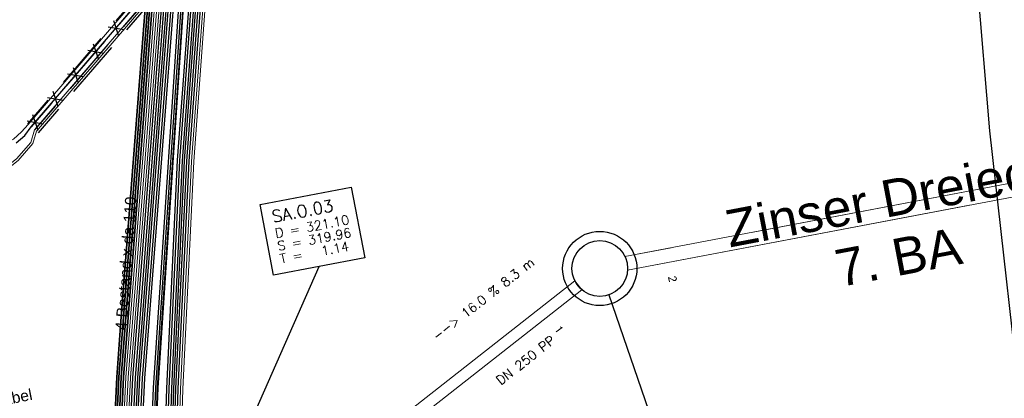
# Model space of a CAD drawing. Header units: metres. Extents: x -502 to 161, y -108 to 174.
# Tile 244 of 256: x 44 to 66, y 12 to 20. Entities that reach past the tile are written whole.
import ezdxf

# ---------------------------------------------------------------- set-up
doc = ezdxf.new("R2010")
doc.units = ezdxf.units.M
doc.header["$LTSCALE"] = 0.1
doc.linetypes.add('239', pattern=[93, 75, -18])
doc.linetypes.add('88', pattern=[35.001, 12.501, -5, 12.5, -5])
for name, color, linetype in [('BRI31-005.05-5p02-Koordinierung Lageplan 4. BA ZOB West 2022-06-15', 7, 'Continuous'), ('BRI31-005.06-5f07-Koordinierung Lageplan 4. BA ZOB Fernbusbahnh', 7, 'Continuous'), ('BRI32-005.02-5f05-Koordinierung Schemaplan 4 BA ZOB Teilbereich', 7, 'Continuous'), ('BRI32-005.03-5f06-Koordinierung Schemaplan 4 BA ZOB Teilbereich 2 Ost - Bahnhofsallee 2023-01-21', 7, 'Continuous')]:
    doc.layers.add(name, color=color, linetype=linetype)
doc.styles.add('Arial', font='arial.ttf')
doc.styles.add('Txt', font='txt_____.ttf')

msp = doc.modelspace()

# ---------------------------------------------------------------- linework, layer by layer
at = {"layer": 'BRI31-005.05-5p02-Koordinierung Lageplan 4. BA ZOB West 2022-06-15', "color": 250, "linetype": 'Continuous', "lineweight": 25, "true_color": 0x333333, "transparency": 33554687, "flags": 128}
for points in [[(46.641, 43.79), (46.819, 41.399), (46.625, 40.798), (46.615, 39.902), (47.061, 37.86), (47.185, 37.526), (47.308, 37.19), (47.494, 36.811), (48.28, 34.235), (49.612, 28.725), (49.59, 28.248), (49.421, 27.754), (48.855, 26.084), (48.359, 24.037), (47.595, 22.048), (46.938, 13.529), (46.847, 12.341), (46.618, 7.521)], [(46.691, 43.794), (46.87, 41.393), (46.675, 40.79), (46.665, 39.907), (47.11, 37.871), (47.232, 37.543), (47.353, 37.212), (47.536, 36.838), (48.329, 34.247), (49.662, 28.73), (49.64, 28.239), (49.468, 27.738), (48.903, 26.071), (48.407, 24.022), (47.644, 22.035), (46.988, 13.525), (46.897, 12.339), (46.668, 7.519)], [(46.791, 43.802), (46.972, 41.381), (46.775, 40.774), (46.765, 39.917), (47.208, 37.893), (47.326, 37.577), (47.443, 37.256), (47.62, 36.892), (48.427, 34.271), (49.762, 28.74), (49.74, 28.221), (49.562, 27.706), (48.999, 26.045), (48.503, 23.992), (47.742, 22.009), (47.088, 13.517), (46.997, 12.335), (46.768, 7.515)], [(46.841, 43.806), (47.023, 41.375), (46.825, 40.766), (46.815, 39.922), (47.257, 37.904), (47.488, 37.278), (47.662, 36.919), (48.476, 34.283), (49.812, 28.745), (49.79, 28.212), (49.609, 27.69), (49.047, 26.032), (48.551, 23.977), (47.791, 21.996), (47.047, 12.333), (46.818, 7.513)], [(46.941, 43.813), (47.124, 41.363), (46.925, 40.75), (46.915, 39.932), (47.355, 37.925), (47.467, 37.628), (47.578, 37.322), (47.746, 36.973), (48.574, 34.307), (49.912, 28.755), (49.89, 28.194), (49.481, 27.004), (49.143, 26.006), (48.647, 23.947), (47.89, 21.971), (47.231, 12.125), (47.05, 7.51)], [(46.991, 43.817), (47.175, 41.357), (46.975, 40.742), (46.965, 39.937), (47.403, 37.939), (47.514, 37.645), (47.624, 37.341), (47.793, 36.991), (48.622, 34.32), (49.962, 28.76), (49.94, 28.185), (49.528, 26.988), (49.191, 25.993), (48.695, 23.932), (47.939, 21.959), (47.281, 12.122), (47.1, 7.506)], [(51.691, 27.638), (51.038, 27.559), (50.8, 27.481), (50.138, 26.867), (49.239, 25.98), (48.743, 23.917), (47.988, 21.947), (47.331, 12.121), (47.15, 7.502), (47.041, 6.667), (46.97, 5.817), (46.898, 5.307), (45.414, 3.517), (43.257, 0.917), (42.379, 0.557), (36.564, -0.463), (30.397, -1.531), (30.215, -1.557), (19.689, -3.743), (11.845, -5.139), (6.362, -6.066), (5.201, -6.266), (-2.995, -7.7)]]:
    msp.add_lwpolyline(points, dxfattribs=at)
at = {"layer": 'BRI31-005.05-5p02-Koordinierung Lageplan 4. BA ZOB West 2022-06-15', "color": 190, "linetype": 'Continuous', "lineweight": 35, "true_color": 0x7f00ff, "transparency": 33554687, "flags": 128}
for points in [[(45.531, 43.422), (46.121, 40.733), (46.77, 37.784), (47.038, 37.058), (47.269, 36.697), (47.778, 34.593), (47.884, 34.154), (49.172, 28.83), (48.471, 26.187), (47.976, 24.157), (47.203, 22.152), (46.538, 13.561), (46.447, 12.357), (46.218, 7.537)], [(45.629, 43.446), (46.219, 40.755), (46.866, 37.812), (47.128, 37.102), (47.363, 36.737), (47.876, 34.617), (47.982, 34.178), (49.311, 28.686), (49.315, 28.669), (49.291, 28.303), (48.567, 26.162), (48.071, 24.127), (47.301, 22.126), (46.638, 13.553), (46.547, 12.353), (46.318, 7.533)]]:
    msp.add_lwpolyline(points, dxfattribs=at)
at = {"layer": 'BRI31-005.05-5p02-Koordinierung Lageplan 4. BA ZOB West 2022-06-15', "color": 116, "linetype": 'Continuous', "lineweight": 13, "true_color": 0x007f3f, "transparency": 33554687, "flags": 128}
for points in [[(46.318, 7.533), (46.547, 12.355), (46.638, 13.553), (47.3, 22.122), (48.071, 24.127), (48.567, 26.164), (49, 27.447), (49.291, 28.303), (49.309, 28.692), (47.986, 34.167), (47.835, 35.083), (48.108, 36.178), (48.683, 37.748), (48.559, 39.038), (48.412, 39.81), (48.608, 39.848)], [(46.368, 7.531), (46.597, 12.353), (46.688, 13.549), (47.349, 22.109), (48.119, 24.112), (48.615, 26.151), (49.047, 27.431), (49.341, 28.294), (49.36, 28.7), (48.035, 34.179), (47.886, 35.081), (48.157, 36.166), (48.734, 37.743), (48.609, 39.045), (48.461, 39.819), (48.657, 39.857)], [(48.608, 39.848), (48.757, 39.066), (48.887, 37.722), (48.3, 36.12), (48.039, 35.075), (48.182, 34.207), (49.511, 28.712), (49.489, 28.265), (49.19, 27.383), (48.759, 26.108), (48.263, 24.067), (47.498, 22.078), (46.838, 13.537), (46.747, 12.343), (46.518, 7.525)], [(48.657, 39.857), (48.807, 39.073), (48.938, 37.717), (48.349, 36.108), (48.09, 35.073), (48.231, 34.219), (49.562, 28.72), (49.539, 28.256), (49.237, 27.367), (48.807, 26.095), (48.311, 24.052), (47.547, 22.065), (46.888, 13.533), (46.797, 12.341), (46.568, 7.523)]]:
    msp.add_lwpolyline(points, dxfattribs=at)
at = {"layer": 'BRI31-005.05-5p02-Koordinierung Lageplan 4. BA ZOB West 2022-06-15', "color": 251, "linetype": 'Continuous', "lineweight": 13, "true_color": 0x5b5b5b, "transparency": 33554687, "flags": 128}
for points in [[(48.51, 39.829), (48.658, 39.052), (48.785, 37.735), (48.204, 36.149), (47.937, 35.079), (48.084, 34.187), (49.41, 28.702), (49.39, 28.284), (49.095, 27.415), (48.663, 26.136), (48.167, 24.097), (47.399, 22.1), (46.738, 13.545), (46.647, 12.349), (46.418, 7.529)], [(48.559, 39.838), (48.708, 39.059), (48.836, 37.73), (48.253, 36.137), (47.988, 35.077), (48.133, 34.199), (49.461, 28.71), (49.44, 28.275), (49.142, 27.399), (48.711, 26.123), (48.215, 24.082), (47.448, 22.087), (46.788, 13.541), (46.697, 12.347), (46.468, 7.527)]]:
    msp.add_lwpolyline(points, dxfattribs=at)
at = {"layer": 'BRI31-005.05-5p02-Koordinierung Lageplan 4. BA ZOB West 2022-06-15', "color": 7, "linetype": 'Continuous', "lineweight": 13, "transparency": 33554687, "flags": 128}
for points in [[(54.545, 27.652), (54.527, 27.654), (53.87, 27.738), (52.147, 27.958), (51.61, 27.919), (51.267, 27.756), (50.795, 27.22), (50.34, 26.666), (49.173, 23.777), (48.422, 21.936), (48.059, 17.003), (47.825, 12.099), (47.621, 5.549)], [(54.563, 27.549), (54.543, 27.551), (53.857, 27.639), (52.144, 27.858), (51.636, 27.821), (51.328, 27.674), (50.876, 27.161), (50.433, 26.629), (49.267, 23.742), (48.471, 21.923), (48.109, 16.999), (47.875, 12.097), (47.671, 5.547)]]:
    msp.add_lwpolyline(points, dxfattribs=at)
at = {"layer": 'BRI31-005.05-5p02-Koordinierung Lageplan 4. BA ZOB West 2022-06-15', "color": 35, "linetype": 'Continuous', "lineweight": 13, "true_color": 0x99724c, "transparency": 33554687, "flags": 128}
msp.add_lwpolyline([(51.689, 27.648), (51.035, 27.568), (50.794, 27.489), (50.131, 26.875), (49.23, 25.985), (48.733, 23.92), (47.978, 21.95), (47.321, 12.122), (47.14, 7.502), (47.031, 6.668), (46.96, 5.818), (46.888, 5.312), (45.405, 3.523), (43.251, 0.924), (42.377, 0.568), (36.561, -0.454), (30.395, -1.521), (30.212, -1.548), (19.687, -3.734), (11.842, -5.13), (6.359, -6.057), (5.198, -6.257), (-2.997, -7.69)], dxfattribs=at)
at = {"layer": 'BRI31-005.06-5f07-Koordinierung Lageplan 4. BA ZOB Fernbusbahnh', "color": 250, "linetype": 'Continuous', "lineweight": 20, "true_color": 0x333333, "transparency": 33554687, "flags": 128}
for points in [[(46.641, 43.79), (46.819, 41.399), (46.625, 40.798), (46.615, 39.902), (47.061, 37.86), (47.185, 37.526), (47.308, 37.19), (47.494, 36.811), (48.28, 34.235), (49.612, 28.725), (49.59, 28.248), (49.421, 27.754), (48.855, 26.084), (48.359, 24.037), (47.595, 22.048), (46.938, 13.529), (46.847, 12.341), (46.618, 7.521)], [(46.691, 43.794), (46.87, 41.393), (46.675, 40.79), (46.665, 39.907), (47.11, 37.871), (47.232, 37.543), (47.353, 37.212), (47.536, 36.838), (48.329, 34.247), (49.662, 28.73), (49.64, 28.239), (49.468, 27.738), (48.903, 26.071), (48.407, 24.022), (47.644, 22.035), (46.988, 13.525), (46.897, 12.339), (46.668, 7.519)], [(46.791, 43.802), (46.972, 41.381), (46.775, 40.774), (46.765, 39.917), (47.208, 37.893), (47.326, 37.577), (47.443, 37.256), (47.62, 36.892), (48.427, 34.271), (49.762, 28.74), (49.74, 28.221), (49.562, 27.706), (48.999, 26.045), (48.503, 23.992), (47.742, 22.009), (47.088, 13.517), (46.997, 12.335), (46.768, 7.515)], [(46.841, 43.806), (47.023, 41.375), (46.825, 40.766), (46.815, 39.922), (47.257, 37.904), (47.488, 37.278), (47.662, 36.919), (48.476, 34.283), (49.812, 28.745), (49.79, 28.212), (49.609, 27.69), (49.047, 26.032), (48.551, 23.977), (47.791, 21.996), (47.047, 12.333), (46.818, 7.513)], [(46.941, 43.813), (47.124, 41.363), (46.925, 40.75), (46.915, 39.932), (47.355, 37.925), (47.467, 37.628), (47.578, 37.322), (47.746, 36.973), (48.574, 34.307), (49.912, 28.755), (49.89, 28.194), (49.481, 27.004), (49.143, 26.006), (48.647, 23.947), (47.89, 21.971), (47.231, 12.125), (47.05, 7.51)], [(46.991, 43.817), (47.175, 41.357), (46.975, 40.742), (46.965, 39.937), (47.403, 37.939), (47.514, 37.645), (47.624, 37.341), (47.793, 36.991), (48.622, 34.32), (49.962, 28.76), (49.94, 28.185), (49.528, 26.988), (49.191, 25.993), (48.695, 23.932), (47.939, 21.959), (47.281, 12.122), (47.1, 7.506)]]:
    msp.add_lwpolyline(points, dxfattribs=at)
at = {"layer": 'BRI31-005.06-5f07-Koordinierung Lageplan 4. BA ZOB Fernbusbahnh', "color": 190, "linetype": 'Continuous', "lineweight": 30, "true_color": 0x7f00ff, "transparency": 33554687, "flags": 128}
for points in [[(45.531, 43.422), (46.121, 40.733), (46.77, 37.784), (47.038, 37.058), (47.269, 36.697), (47.778, 34.593), (47.884, 34.154), (49.172, 28.83), (48.471, 26.187), (47.976, 24.157), (47.203, 22.152), (46.538, 13.561), (46.447, 12.357), (46.218, 7.537)], [(45.629, 43.446), (46.219, 40.755), (46.866, 37.812), (47.128, 37.102), (47.363, 36.737), (47.876, 34.617), (47.982, 34.178), (49.311, 28.686), (49.315, 28.669), (49.291, 28.303), (48.567, 26.162), (48.071, 24.127), (47.301, 22.126), (46.638, 13.553), (46.547, 12.353), (46.318, 7.533)]]:
    msp.add_lwpolyline(points, dxfattribs=at)
at = {"layer": 'BRI31-005.06-5f07-Koordinierung Lageplan 4. BA ZOB Fernbusbahnh', "color": 7, "linetype": 'Continuous', "lineweight": 9, "transparency": 33554687, "flags": 128}
for points in [[(54.545, 27.652), (54.527, 27.654), (53.87, 27.738), (52.147, 27.958), (51.61, 27.919), (51.267, 27.756), (50.795, 27.22), (50.34, 26.666), (49.173, 23.777), (48.422, 21.936), (48.059, 17.003), (47.825, 12.099), (47.621, 5.549)], [(54.563, 27.549), (54.543, 27.551), (53.857, 27.639), (52.144, 27.858), (51.636, 27.821), (51.328, 27.674), (50.876, 27.161), (50.433, 26.629), (49.267, 23.742), (48.471, 21.923), (48.109, 16.999), (47.875, 12.097), (47.671, 5.547)]]:
    msp.add_lwpolyline(points, dxfattribs=at)
at = {"layer": 'BRI32-005.02-5f05-Koordinierung Schemaplan 4 BA ZOB Teilbereich', "color": 7, "linetype": 'Continuous', "lineweight": 18, "transparency": 33554687}
for p, q in [((57.397, 14.952), (121.698, 27.187)), ((57.397, 14.952), (121.698, 27.187)), ((57.453, 14.657), (121.754, 26.892)), ((57.453, 14.657), (121.754, 26.892))]:
    msp.add_line(p, q, dxfattribs=at)
at = {"layer": 'BRI32-005.02-5f05-Koordinierung Schemaplan 4 BA ZOB Teilbereich', "color": 250, "linetype": '88', "lineweight": 25, "true_color": 0x333333, "transparency": 33554687}
for p, q in [((51.807, 26.292), (44.526, 17.812)), ((51.883, 26.227), (44.602, 17.747)), ((51.959, 26.162), (44.678, 17.682)), ((52.035, 26.097), (44.754, 17.617))]:
    msp.add_line(p, q, dxfattribs=at)
at = {"layer": 'BRI32-005.02-5f05-Koordinierung Schemaplan 4 BA ZOB Teilbereich', "color": 1, "linetype": 'Continuous', "lineweight": 25, "true_color": 0xff0000, "transparency": 33554687}
msp.add_line((49.12, 10.907), (50.808, 14.737), dxfattribs=at)
at = {"layer": 'BRI32-005.02-5f05-Koordinierung Schemaplan 4 BA ZOB Teilbereich', "color": 7, "linetype": 'Continuous', "lineweight": 25, "transparency": 33554687}
msp.add_line((57.049, 14.128), (62.118, -0.645), dxfattribs=at)
at = {"layer": 'BRI32-005.02-5f05-Koordinierung Schemaplan 4 BA ZOB Teilbereich', "color": 190, "linetype": 'Continuous', "lineweight": 35, "true_color": 0x7f00ff, "transparency": 33554687, "flags": 128}
for points in [[(46.368, 7.531), (46.597, 12.351), (46.688, 13.549), (47.35, 22.113), (48.119, 24.112), (48.615, 26.149), (49.048, 27.431), (49.34, 28.293), (49.36, 28.698), (48.031, 34.19), (47.925, 34.629), (47.41, 36.757), (47.173, 37.124), (46.914, 37.826), (46.268, 40.766), (45.706, 43.33), (45.699, 43.361), (45.678, 43.458), (45.631, 43.703)], [(46.368, 7.531), (46.597, 12.351), (46.688, 13.549), (47.35, 22.113), (48.119, 24.112), (48.615, 26.149), (49.048, 27.431), (49.34, 28.293), (49.36, 28.698), (48.031, 34.19), (47.925, 34.629), (47.41, 36.757), (47.173, 37.124), (46.914, 37.826), (46.268, 40.766), (45.706, 43.33), (45.699, 43.361), (45.678, 43.458), (45.631, 43.703)], [(45.531, 43.422), (46.121, 40.733), (46.77, 37.784), (47.038, 37.058), (47.269, 36.697), (47.778, 34.593), (47.884, 34.154), (49.172, 28.83), (48.471, 26.187), (47.976, 24.157), (47.203, 22.152), (46.538, 13.561), (46.447, 12.357), (46.218, 7.537)], [(46.268, 7.535), (46.497, 12.355), (46.588, 13.557), (47.252, 22.141), (48.024, 24.142), (48.519, 26.175), (49.224, 28.829), (47.933, 34.166), (47.827, 34.605), (47.316, 36.717), (47.083, 37.08), (46.818, 37.798), (46.17, 40.744), (45.58, 43.433)], [(45.629, 43.446), (46.219, 40.755), (46.866, 37.812), (47.128, 37.102), (47.363, 36.737), (47.876, 34.617), (47.982, 34.178), (49.311, 28.686), (49.315, 28.669), (49.291, 28.303), (48.567, 26.162), (48.071, 24.127), (47.301, 22.126), (46.638, 13.553), (46.547, 12.353), (46.318, 7.533)]]:
    msp.add_lwpolyline(points, dxfattribs=at)
at = {"layer": 'BRI32-005.02-5f05-Koordinierung Schemaplan 4 BA ZOB Teilbereich', "color": 250, "linetype": 'Continuous', "lineweight": 25, "true_color": 0x333333, "transparency": 33554687, "flags": 128}
for points in [[(46.568, 7.523), (46.797, 12.343), (46.888, 13.533), (47.546, 22.061), (48.311, 24.052), (48.807, 26.097), (49.409, 27.874), (49.54, 28.257), (49.551, 28.49), (49.562, 28.72), (48.231, 34.223), (47.452, 36.784), (47.263, 37.168), (47.138, 37.509), (47.012, 37.849), (46.565, 39.897), (46.575, 40.806), (46.768, 41.405), (46.591, 43.786)], [(46.641, 43.79), (46.819, 41.399), (46.625, 40.798), (46.615, 39.902), (47.061, 37.86), (47.185, 37.526), (47.308, 37.19), (47.494, 36.811), (48.28, 34.235), (49.612, 28.725), (49.59, 28.248), (49.421, 27.754), (48.855, 26.084), (48.359, 24.037), (47.595, 22.048), (46.938, 13.529), (46.847, 12.341), (46.618, 7.521)], [(46.691, 43.794), (46.87, 41.393), (46.675, 40.79), (46.665, 39.907), (47.11, 37.871), (47.232, 37.543), (47.353, 37.212), (47.536, 36.838), (48.329, 34.247), (49.662, 28.73), (49.64, 28.239), (49.468, 27.738), (48.903, 26.071), (48.407, 24.022), (47.644, 22.035), (46.988, 13.525), (46.897, 12.339), (46.668, 7.519)], [(46.718, 7.517), (46.947, 12.337), (47.038, 13.521), (47.693, 22.022), (48.455, 24.007), (48.951, 26.058), (49.515, 27.722), (49.69, 28.23), (49.712, 28.735), (48.378, 34.259), (47.578, 36.865), (47.398, 37.234), (47.279, 37.56), (47.159, 37.882), (46.715, 39.912), (46.725, 40.782), (46.921, 41.387), (46.741, 43.798)], [(46.791, 43.802), (46.972, 41.381), (46.775, 40.774), (46.765, 39.917), (47.208, 37.893), (47.326, 37.577), (47.443, 37.256), (47.62, 36.892), (48.427, 34.271), (49.762, 28.74), (49.74, 28.221), (49.562, 27.706), (48.999, 26.045), (48.503, 23.992), (47.742, 22.009), (47.088, 13.517), (46.997, 12.335), (46.768, 7.515)], [(46.841, 43.806), (47.023, 41.375), (46.825, 40.766), (46.815, 39.922), (47.257, 37.904), (47.488, 37.278), (47.662, 36.919), (48.476, 34.283), (49.812, 28.745), (49.79, 28.212), (49.609, 27.69), (49.047, 26.032), (48.551, 23.977), (47.791, 21.996), (47.047, 12.333), (46.818, 7.513)], [(46.941, 43.813), (47.124, 41.363), (46.925, 40.75), (46.915, 39.932), (47.355, 37.925), (47.467, 37.628), (47.578, 37.322), (47.746, 36.973), (48.574, 34.307), (49.912, 28.755), (49.89, 28.194), (49.481, 27.004), (49.143, 26.006), (48.647, 23.947), (47.89, 21.971), (47.231, 12.125), (47.05, 7.51)], [(46.991, 43.817), (47.175, 41.357), (46.975, 40.742), (46.965, 39.937), (47.403, 37.939), (47.514, 37.645), (47.624, 37.341), (47.793, 36.991), (48.622, 34.32), (49.962, 28.76), (49.94, 28.185), (49.528, 26.988), (49.191, 25.993), (48.695, 23.932), (47.939, 21.959), (47.281, 12.122), (47.1, 7.506)], [(46.368, 7.531), (46.597, 12.351), (46.688, 13.549), (47.35, 22.113), (48.119, 24.112), (48.615, 26.149), (49.048, 27.431), (49.34, 28.293), (49.36, 28.698), (48.031, 34.19), (47.925, 34.629), (47.41, 36.757), (47.173, 37.124), (46.914, 37.826), (46.268, 40.766), (45.678, 43.458)], [(47.321, 5.561), (47.525, 12.111), (47.759, 17.027), (48.128, 22.014), (48.839, 23.887), (49.336, 25.955), (49.925, 27.391), (50.194, 28.144), (50.458, 28.888), (50.619, 29.198), (50.899, 29.385), (51.257, 29.407), (51.621, 29.337), (52.119, 29.153), (52.7, 29.092), (53.444, 29.162), (54.243, 29.287), (58.314, 30.017), (60.43, 30.422), (62.723, 30.742), (66.451, 30.712)], [(47.371, 5.554), (47.575, 12.109), (47.809, 17.023), (48.177, 22.001), (48.887, 23.872), (49.385, 25.943), (49.975, 27.382), (50.241, 28.127), (50.506, 28.872), (50.661, 29.166), (50.916, 29.336), (51.254, 29.357), (51.608, 29.289), (52.108, 29.104), (52.7, 29.042), (53.45, 29.112), (54.251, 29.238), (58.323, 29.968), (60.437, 30.372), (62.726, 30.692), (66.451, 30.662)], [(47.471, 5.555), (47.675, 12.105), (47.909, 17.015), (48.275, 21.975), (48.983, 23.842), (49.483, 25.919), (50.075, 27.364), (50.335, 28.093), (50.6, 28.84), (50.703, 29.134), (50.933, 29.287), (51.251, 29.307), (51.595, 29.241), (52.097, 29.055), (52.7, 28.992), (53.456, 29.062), (54.259, 29.189), (58.332, 29.919), (60.444, 30.322), (62.729, 30.642), (66.451, 30.612)], [(47.521, 5.553), (47.725, 12.103), (47.959, 17.011), (48.324, 21.962), (49.031, 23.827), (49.532, 25.907), (50.125, 27.355), (50.382, 28.076), (50.647, 28.823), (50.745, 29.102), (50.95, 29.238), (51.248, 29.257), (51.582, 29.193), (52.086, 29.006), (52.7, 28.942), (53.462, 29.012), (54.267, 29.14), (58.341, 29.87), (60.451, 30.272), (62.732, 30.592), (66.451, 30.562)], [(50.654, 29.714), (50.553, 28.856), (50.288, 28.11), (50.025, 27.373), (49.434, 25.931), (48.935, 23.857), (48.226, 21.988), (47.859, 17.019), (47.625, 12.107), (47.421, 5.557)], [(47.571, 5.551), (47.775, 12.101), (48.009, 17.007), (48.373, 21.949), (49.079, 23.812), (49.581, 25.895), (50.175, 27.346), (50.429, 28.059), (50.694, 28.806), (50.753, 29.699)], [(51.691, 27.638), (51.038, 27.559), (50.8, 27.481), (50.138, 26.867), (49.239, 25.98), (48.743, 23.917), (47.988, 21.947), (47.331, 12.121), (47.15, 7.502), (47.041, 6.667), (46.97, 5.817), (46.898, 5.307), (45.414, 3.517), (43.257, 0.917), (42.379, 0.557), (36.564, -0.463), (30.397, -1.531), (30.215, -1.557), (19.689, -3.743), (11.845, -5.139), (6.362, -6.066), (5.201, -6.266), (-2.995, -7.7)]]:
    msp.add_lwpolyline(points, dxfattribs=at)
at = {"layer": 'BRI32-005.02-5f05-Koordinierung Schemaplan 4 BA ZOB Teilbereich', "color": 116, "linetype": 'Continuous', "lineweight": 13, "true_color": 0x007f3f, "transparency": 33554687, "flags": 128}
for points in [[(46.318, 7.533), (46.547, 12.355), (46.638, 13.553), (47.3, 22.122), (48.071, 24.127), (48.567, 26.164), (49, 27.447), (49.291, 28.303), (49.309, 28.692), (47.986, 34.167), (47.835, 35.083), (48.108, 36.178), (48.683, 37.748), (48.559, 39.038), (48.412, 39.81), (48.608, 39.848)], [(46.368, 7.531), (46.597, 12.353), (46.688, 13.549), (47.349, 22.109), (48.119, 24.112), (48.615, 26.151), (49.047, 27.431), (49.341, 28.294), (49.36, 28.7), (48.035, 34.179), (47.886, 35.081), (48.157, 36.166), (48.734, 37.743), (48.609, 39.045), (48.461, 39.819), (48.657, 39.857)], [(48.608, 39.848), (48.757, 39.066), (48.887, 37.722), (48.3, 36.12), (48.039, 35.075), (48.182, 34.207), (49.511, 28.712), (49.489, 28.265), (49.19, 27.383), (48.759, 26.108), (48.263, 24.067), (47.498, 22.078), (46.838, 13.537), (46.747, 12.343), (46.518, 7.525)], [(48.657, 39.857), (48.807, 39.073), (48.938, 37.717), (48.349, 36.108), (48.09, 35.073), (48.231, 34.219), (49.562, 28.72), (49.539, 28.256), (49.237, 27.367), (48.807, 26.095), (48.311, 24.052), (47.547, 22.065), (46.888, 13.533), (46.797, 12.341), (46.568, 7.523)], [(46.418, 7.529), (46.647, 12.351), (46.738, 13.545), (47.398, 22.096), (48.167, 24.097), (48.663, 26.138), (49.094, 27.415), (49.391, 28.285), (49.41, 28.707), (48.084, 34.191), (47.937, 35.079), (48.205, 36.15), (48.633, 37.748)], [(48.835, 37.732), (48.399, 36.1), (48.141, 35.071), (48.28, 34.231), (49.612, 28.727), (49.589, 28.247), (49.284, 27.351), (48.855, 26.082), (48.359, 24.037), (47.596, 22.052), (46.938, 13.529), (46.847, 12.339), (46.618, 7.521)]]:
    msp.add_lwpolyline(points, dxfattribs=at)
at = {"layer": 'BRI32-005.02-5f05-Koordinierung Schemaplan 4 BA ZOB Teilbereich', "color": 251, "linetype": 'Continuous', "lineweight": 13, "true_color": 0x5b5b5b, "transparency": 33554687, "flags": 128}
for points in [[(48.51, 39.829), (48.658, 39.052), (48.785, 37.735), (48.204, 36.149), (47.937, 35.079), (48.084, 34.187), (49.41, 28.702), (49.39, 28.284), (49.095, 27.415), (48.663, 26.136), (48.167, 24.097), (47.399, 22.1), (46.738, 13.545), (46.647, 12.349), (46.418, 7.529)], [(48.559, 39.838), (48.708, 39.059), (48.836, 37.73), (48.253, 36.137), (47.988, 35.077), (48.133, 34.199), (49.461, 28.71), (49.44, 28.275), (49.142, 27.399), (48.711, 26.123), (48.215, 24.082), (47.448, 22.087), (46.788, 13.541), (46.697, 12.347), (46.468, 7.527)], [(46.518, 7.525), (46.747, 12.345), (46.838, 13.537), (47.497, 22.074), (48.263, 24.067), (48.759, 26.11), (49.189, 27.383), (49.49, 28.266), (49.511, 28.717), (48.182, 34.211), (48.039, 35.075), (48.302, 36.125), (48.734, 37.74), (48.608, 39.045), (48.461, 39.82)]]:
    msp.add_lwpolyline(points, dxfattribs=at)
at = {"layer": 'BRI32-005.02-5f05-Koordinierung Schemaplan 4 BA ZOB Teilbereich', "color": 3, "linetype": 'Continuous', "lineweight": 25, "true_color": 0x00ff00, "transparency": 33554687, "flags": 128}
msp.add_lwpolyline([(44.283, 17.401), (44.466, 17.562), (44.602, 17.748), (51.884, 26.228), (52.191, 26.33), (52.725, 26.717), (52.722, 27.09), (52.634, 27.4), (51.709, 28.094), (50.663, 28.878), (50.312, 29.141), (50.112, 29.134), (49.952, 29.121), (49.773, 29.106), (49.675, 29.182), (49.412, 29.408), (49.409, 29.441), (49.315, 29.521), (49.235, 29.59), (49.202, 29.588), (49.14, 29.641), (48.976, 29.781), (48.725, 29.996), (47.861, 31.322)], dxfattribs=at)
msp.add_lwpolyline([(44.283, 17.401), (44.466, 17.562), (44.602, 17.748), (51.884, 26.228), (52.191, 26.33), (52.725, 26.717), (52.722, 27.09), (52.634, 27.4), (51.709, 28.094), (50.663, 28.878), (50.312, 29.141), (50.112, 29.134), (49.952, 29.121), (49.773, 29.106), (49.675, 29.182), (49.412, 29.408), (49.409, 29.441), (49.315, 29.521), (49.235, 29.59), (49.202, 29.588), (49.14, 29.641), (48.976, 29.781), (48.725, 29.996), (47.861, 31.322)], dxfattribs=at)
at = {"layer": 'BRI32-005.02-5f05-Koordinierung Schemaplan 4 BA ZOB Teilbereich', "color": 35, "linetype": 'Continuous', "lineweight": 13, "true_color": 0x99724c, "transparency": 33554687, "flags": 128}
for points in [[(41.67, 17.615), (41.698, 17.157), (41.967, 17.004), (42.962, 17.173), (43.738, 17.232), (44.227, 17.484), (44.4, 17.637), (44.541, 17.8), (51.823, 26.28), (52.133, 26.41), (52.691, 26.815), (53.56, 26.669), (54.733, 26.431), (58.563, 27.047), (59.951, 27.34), (60.117, 27.436), (65.677, 28.306)], [(51.689, 27.648), (51.035, 27.568), (50.794, 27.489), (50.131, 26.875), (49.23, 25.985), (48.733, 23.92), (47.978, 21.95), (47.321, 12.122), (47.14, 7.502), (47.031, 6.668), (46.96, 5.818), (46.888, 5.312), (45.405, 3.523), (43.251, 0.924), (42.377, 0.568), (36.561, -0.454), (30.395, -1.521), (30.212, -1.548), (19.687, -3.734), (11.842, -5.13), (6.359, -6.057), (5.198, -6.257), (-2.997, -7.69)]]:
    msp.add_lwpolyline(points, dxfattribs=at)
at = {"layer": 'BRI32-005.02-5f05-Koordinierung Schemaplan 4 BA ZOB Teilbereich', "color": 7, "linetype": 'Continuous', "lineweight": 13, "transparency": 33554687, "flags": 128}
for points in [[(54.545, 27.652), (54.527, 27.654), (53.87, 27.738), (52.147, 27.958), (51.61, 27.919), (51.267, 27.756), (50.795, 27.22), (50.34, 26.666), (49.173, 23.777), (48.422, 21.936), (48.059, 17.003), (47.825, 12.099), (47.621, 5.549)], [(54.563, 27.549), (54.543, 27.551), (53.857, 27.639), (52.144, 27.858), (51.636, 27.821), (51.328, 27.674), (50.876, 27.161), (50.433, 26.629), (49.267, 23.742), (48.471, 21.923), (48.109, 16.999), (47.875, 12.097), (47.671, 5.547)]]:
    msp.add_lwpolyline(points, dxfattribs=at)
at = {"layer": 'BRI32-005.02-5f05-Koordinierung Schemaplan 4 BA ZOB Teilbereich', "color": 7, "linetype": '239', "lineweight": 18, "transparency": 33554687, "flags": 128}
msp.add_lwpolyline([(57.453, 14.657), (121.754, 26.892), (121.698, 27.187), (57.397, 14.952)], dxfattribs=at)
at = {"layer": 'BRI32-005.02-5f05-Koordinierung Schemaplan 4 BA ZOB Teilbereich', "color": 190, "linetype": 'Continuous', "lineweight": 18, "true_color": 0x7f00ff, "transparency": 33554687, "flags": 128}
msp.add_lwpolyline([(43.693, 16.592), (44.289, 17.06), (44.598, 17.412), (44.678, 17.682), (51.96, 26.162), (52.249, 26.249), (52.556, 26.471), (53.084, 26.487)], dxfattribs=at)
at = {"layer": 'BRI32-005.02-5f05-Koordinierung Schemaplan 4 BA ZOB Teilbereich', "color": 255, "linetype": 'Continuous', "lineweight": 13, "transparency": 33554687, "flags": 128}
msp.add_lwpolyline([(53.086, 26.437), (52.573, 26.421), (52.272, 26.203), (51.989, 26.118), (44.723, 17.657), (44.643, 17.387), (44.324, 17.023), (43.724, 16.552)], dxfattribs=at)
at = {"layer": 'BRI32-005.02-5f05-Koordinierung Schemaplan 4 BA ZOB Teilbereich', "color": 6, "linetype": 'Continuous', "lineweight": 25, "true_color": 0xff00ff, "transparency": 33554687, "flags": 128}
msp.add_lwpolyline([(66.202, 9.317), (66.114, 9.997), (66.08, 10.307), (66.039, 10.707), (65.257, 17.663), (64.994, 20.827)], dxfattribs=at)
at = {"layer": 'BRI32-005.02-5f05-Koordinierung Schemaplan 4 BA ZOB Teilbereich', "color": 7, "linetype": 'Continuous', "lineweight": 18, "transparency": 33554687, "flags": 128}
msp.add_lwpolyline([(49.536, 16.077), (51.501, 16.45), (51.79, 14.923), (49.825, 14.55), (49.536, 16.077)], dxfattribs=at)
at = {"layer": 'BRI32-005.02-5f05-Koordinierung Schemaplan 4 BA ZOB Teilbereich', "color": 1, "linetype": 'Continuous', "lineweight": 25, "true_color": 0xff0000, "transparency": 33554687, "flags": 128}
msp.add_lwpolyline([(49.536, 16.077), (51.501, 16.45), (51.79, 14.923), (49.825, 14.55), (49.536, 16.077)], dxfattribs=at)
at = {"layer": 'BRI32-005.02-5f05-Koordinierung Schemaplan 4 BA ZOB Teilbereich', "color": 1, "linetype": 'Continuous', "lineweight": 18, "true_color": 0xff0000, "transparency": 33554687, "flags": 128}
msp.add_lwpolyline([(50.898, 9.862), (56.469, 14.235), (56.315, 14.432), (50.743, 10.059)], dxfattribs=at)
at = {"layer": 'BRI32-005.02-5f05-Koordinierung Schemaplan 4 BA ZOB Teilbereich', "color": 7, "linetype": 'Continuous', "lineweight": 25, "transparency": 33554687}
for radius in [0.8, 0.8, 0.6, 0.6]:
    msp.add_circle((56.854, 14.696), radius, dxfattribs=at)
at = {"layer": 'BRI32-005.02-5f05-Koordinierung Schemaplan 4 BA ZOB Teilbereich', "color": 7, "linetype": 'Continuous', "lineweight": 18, "transparency": 33554687}
for radius in [0.8, 0.6]:
    msp.add_circle((56.854, 14.696), radius, dxfattribs=at)
at = {"layer": 'BRI32-005.03-5f06-Koordinierung Schemaplan 4 BA ZOB Teilbereich 2 Ost - Bahnhofsallee 2023-01-21', "color": 250, "linetype": 'Continuous', "lineweight": 20, "true_color": 0x333333, "transparency": 33554687, "flags": 128}
for points in [[(46.641, 43.79), (46.819, 41.399), (46.625, 40.798), (46.615, 39.902), (47.061, 37.86), (47.185, 37.526), (47.308, 37.19), (47.494, 36.811), (48.28, 34.235), (49.612, 28.725), (49.59, 28.248), (49.421, 27.754), (48.855, 26.084), (48.359, 24.037), (47.595, 22.048), (46.938, 13.529), (46.847, 12.341), (46.618, 7.521)], [(46.691, 43.794), (46.87, 41.393), (46.675, 40.79), (46.665, 39.907), (47.11, 37.871), (47.232, 37.543), (47.353, 37.212), (47.536, 36.838), (48.329, 34.247), (49.662, 28.73), (49.64, 28.239), (49.468, 27.738), (48.903, 26.071), (48.407, 24.022), (47.644, 22.035), (46.988, 13.525), (46.897, 12.339), (46.668, 7.519)], [(46.791, 43.802), (46.972, 41.381), (46.775, 40.774), (46.765, 39.917), (47.208, 37.893), (47.326, 37.577), (47.443, 37.256), (47.62, 36.892), (48.427, 34.271), (49.762, 28.74), (49.74, 28.221), (49.562, 27.706), (48.999, 26.045), (48.503, 23.992), (47.742, 22.009), (47.088, 13.517), (46.997, 12.335), (46.768, 7.515)], [(46.841, 43.806), (47.023, 41.375), (46.825, 40.766), (46.815, 39.922), (47.257, 37.904), (47.488, 37.278), (47.662, 36.919), (48.476, 34.283), (49.812, 28.745), (49.79, 28.212), (49.609, 27.69), (49.047, 26.032), (48.551, 23.977), (47.791, 21.996), (47.047, 12.333), (46.818, 7.513)], [(46.941, 43.813), (47.124, 41.363), (46.925, 40.75), (46.915, 39.932), (47.355, 37.925), (47.467, 37.628), (47.578, 37.322), (47.746, 36.973), (48.574, 34.307), (49.912, 28.755), (49.89, 28.194), (49.481, 27.004), (49.143, 26.006), (48.647, 23.947), (47.89, 21.971), (47.231, 12.125), (47.05, 7.51)], [(46.991, 43.817), (47.175, 41.357), (46.975, 40.742), (46.965, 39.937), (47.403, 37.939), (47.514, 37.645), (47.624, 37.341), (47.793, 36.991), (48.622, 34.32), (49.962, 28.76), (49.94, 28.185), (49.528, 26.988), (49.191, 25.993), (48.695, 23.932), (47.939, 21.959), (47.281, 12.122), (47.1, 7.506)], [(51.691, 27.638), (51.038, 27.559), (50.8, 27.481), (50.138, 26.867), (49.239, 25.98), (48.743, 23.917), (47.988, 21.947), (47.331, 12.121), (47.15, 7.502), (47.041, 6.667), (46.97, 5.817), (46.898, 5.307), (45.414, 3.517), (43.257, 0.917), (42.379, 0.557), (36.564, -0.463), (30.397, -1.531), (30.215, -1.557), (19.689, -3.743), (11.845, -5.139), (6.362, -6.066), (5.201, -6.266), (-2.995, -7.7)]]:
    msp.add_lwpolyline(points, dxfattribs=at)
at = {"layer": 'BRI32-005.03-5f06-Koordinierung Schemaplan 4 BA ZOB Teilbereich 2 Ost - Bahnhofsallee 2023-01-21', "color": 190, "linetype": 'Continuous', "lineweight": 30, "true_color": 0x7f00ff, "transparency": 33554687, "flags": 128}
for points in [[(45.531, 43.422), (46.121, 40.733), (46.77, 37.784), (47.038, 37.058), (47.269, 36.697), (47.778, 34.593), (47.884, 34.154), (49.172, 28.83), (48.471, 26.187), (47.976, 24.157), (47.203, 22.152), (46.538, 13.561), (46.447, 12.357), (46.218, 7.537)], [(45.629, 43.446), (46.219, 40.755), (46.866, 37.812), (47.128, 37.102), (47.363, 36.737), (47.876, 34.617), (47.982, 34.178), (49.311, 28.686), (49.315, 28.669), (49.291, 28.303), (48.567, 26.162), (48.071, 24.127), (47.301, 22.126), (46.638, 13.553), (46.547, 12.353), (46.318, 7.533)]]:
    msp.add_lwpolyline(points, dxfattribs=at)
at = {"layer": 'BRI32-005.03-5f06-Koordinierung Schemaplan 4 BA ZOB Teilbereich 2 Ost - Bahnhofsallee 2023-01-21', "color": 116, "linetype": 'Continuous', "lineweight": 9, "true_color": 0x007f3f, "transparency": 33554687, "flags": 128}
for points in [[(46.318, 7.533), (46.547, 12.355), (46.638, 13.553), (47.3, 22.122), (48.071, 24.127), (48.567, 26.164), (49, 27.447), (49.291, 28.303), (49.309, 28.692), (47.986, 34.167), (47.835, 35.083), (48.108, 36.178), (48.683, 37.748), (48.559, 39.038), (48.412, 39.81), (48.608, 39.848)], [(46.368, 7.531), (46.597, 12.353), (46.688, 13.549), (47.349, 22.109), (48.119, 24.112), (48.615, 26.151), (49.047, 27.431), (49.341, 28.294), (49.36, 28.7), (48.035, 34.179), (47.886, 35.081), (48.157, 36.166), (48.734, 37.743), (48.609, 39.045), (48.461, 39.819), (48.657, 39.857)], [(48.608, 39.848), (48.757, 39.066), (48.887, 37.722), (48.3, 36.12), (48.039, 35.075), (48.182, 34.207), (49.511, 28.712), (49.489, 28.265), (49.19, 27.383), (48.759, 26.108), (48.263, 24.067), (47.498, 22.078), (46.838, 13.537), (46.747, 12.343), (46.518, 7.525)], [(48.657, 39.857), (48.807, 39.073), (48.938, 37.717), (48.349, 36.108), (48.09, 35.073), (48.231, 34.219), (49.562, 28.72), (49.539, 28.256), (49.237, 27.367), (48.807, 26.095), (48.311, 24.052), (47.547, 22.065), (46.888, 13.533), (46.797, 12.341), (46.568, 7.523)], [(46.418, 7.529), (46.647, 12.351), (46.738, 13.545), (47.398, 22.096), (48.167, 24.097), (48.663, 26.138), (49.094, 27.415), (49.391, 28.285), (49.41, 28.707), (48.084, 34.191), (47.937, 35.079), (48.205, 36.15), (48.633, 37.748)], [(48.835, 37.732), (48.399, 36.1), (48.141, 35.071), (48.28, 34.231), (49.612, 28.727), (49.589, 28.247), (49.284, 27.351), (48.855, 26.082), (48.359, 24.037), (47.596, 22.052), (46.938, 13.529), (46.847, 12.339), (46.618, 7.521)]]:
    msp.add_lwpolyline(points, dxfattribs=at)
at = {"layer": 'BRI32-005.03-5f06-Koordinierung Schemaplan 4 BA ZOB Teilbereich 2 Ost - Bahnhofsallee 2023-01-21', "color": 251, "linetype": 'Continuous', "lineweight": 9, "true_color": 0x5b5b5b, "transparency": 33554687, "flags": 128}
for points in [[(48.51, 39.829), (48.658, 39.052), (48.785, 37.735), (48.204, 36.149), (47.937, 35.079), (48.084, 34.187), (49.41, 28.702), (49.39, 28.284), (49.095, 27.415), (48.663, 26.136), (48.167, 24.097), (47.399, 22.1), (46.738, 13.545), (46.647, 12.349), (46.418, 7.529)], [(48.559, 39.838), (48.708, 39.059), (48.836, 37.73), (48.253, 36.137), (47.988, 35.077), (48.133, 34.199), (49.461, 28.71), (49.44, 28.275), (49.142, 27.399), (48.711, 26.123), (48.215, 24.082), (47.448, 22.087), (46.788, 13.541), (46.697, 12.347), (46.468, 7.527)], [(46.518, 7.525), (46.747, 12.345), (46.838, 13.537), (47.497, 22.074), (48.263, 24.067), (48.759, 26.11), (49.189, 27.383), (49.49, 28.266), (49.511, 28.717), (48.182, 34.211), (48.039, 35.075), (48.302, 36.125), (48.734, 37.74), (48.608, 39.045), (48.461, 39.82)]]:
    msp.add_lwpolyline(points, dxfattribs=at)
at = {"layer": 'BRI32-005.03-5f06-Koordinierung Schemaplan 4 BA ZOB Teilbereich 2 Ost - Bahnhofsallee 2023-01-21', "color": 7, "linetype": 'Continuous', "lineweight": 9, "transparency": 33554687, "flags": 128}
for points in [[(54.545, 27.652), (54.527, 27.654), (53.87, 27.738), (52.147, 27.958), (51.61, 27.919), (51.267, 27.756), (50.795, 27.22), (50.34, 26.666), (49.173, 23.777), (48.422, 21.936), (48.059, 17.003), (47.825, 12.099), (47.621, 5.549)], [(54.563, 27.549), (54.543, 27.551), (53.857, 27.639), (52.144, 27.858), (51.636, 27.821), (51.328, 27.674), (50.876, 27.161), (50.433, 26.629), (49.267, 23.742), (48.471, 21.923), (48.109, 16.999), (47.875, 12.097), (47.671, 5.547)]]:
    msp.add_lwpolyline(points, dxfattribs=at)
at = {"layer": 'BRI32-005.03-5f06-Koordinierung Schemaplan 4 BA ZOB Teilbereich 2 Ost - Bahnhofsallee 2023-01-21', "color": 35, "linetype": 'Continuous', "lineweight": 9, "true_color": 0x99724c, "transparency": 33554687, "flags": 128}
msp.add_lwpolyline([(51.689, 27.648), (51.035, 27.568), (50.794, 27.489), (50.131, 26.875), (49.23, 25.985), (48.733, 23.92), (47.978, 21.95), (47.321, 12.122), (47.14, 7.502), (47.031, 6.668), (46.96, 5.818), (46.888, 5.312), (45.405, 3.523), (43.251, 0.924), (42.377, 0.568), (36.561, -0.454), (30.395, -1.521), (30.212, -1.548), (19.687, -3.734), (11.842, -5.13), (6.359, -6.057), (5.198, -6.257), (-2.997, -7.69)], dxfattribs=at)

# ---------------------------------------------------------------- texts
at = {"layer": 'BRI32-005.02-5f05-Koordinierung Schemaplan 4 BA ZOB Teilbereich', "color": 2, "true_color": 0xffff00, "transparency": 33554687, "insert": (44.493, 17.846), "char_height": 0.3, "attachment_point": 1, "rotation": 49.3503, "line_spacing_factor": 0.25, "style": 'Txt'}
msp.add_mtext('X  X  X  X  X', dxfattribs=at)
at = {"layer": 'BRI32-005.02-5f05-Koordinierung Schemaplan 4 BA ZOB Teilbereich', "color": 251, "true_color": 0x5b5b5b, "transparency": 33554687, "char_height": 0.8, "attachment_point": 1, "rotation": 10.773, "line_spacing_factor": 0.25, "style": 'Arial'}
for s, insert in [('Zinser Dreieck', (59.5, 15.933)), ('7. BA', (61.868, 15.08))]:
    msp.add_mtext(s, dxfattribs=dict(at, insert=insert))
at = {"layer": 'BRI32-005.02-5f05-Koordinierung Schemaplan 4 BA ZOB Teilbereich', "color": 7, "transparency": 33554687, "attachment_point": 1, "line_spacing_factor": 0.25}
for s, insert, char_height, rotation, style in [('4 Bestand x da 110', (46.415, 13.373), 0.24, 85.6778, 'Arial'), ('2', (58.49, 14.552), 0.16, 280.773, 'Txt'), ('1', (55.997, 13.487), 0.16, 308.1288, 'Txt'), ('OK Kabel', (43.194, 11.827), 0.24, 11.2096, 'Arial')]:
    msp.add_mtext(s, dxfattribs=dict(at, insert=insert, char_height=char_height, rotation=rotation, style=style))
at = {"layer": 'BRI32-005.02-5f05-Koordinierung Schemaplan 4 BA ZOB Teilbereich', "color": 1, "true_color": 0xff0000, "transparency": 33554687, "attachment_point": 1, "line_spacing_factor": 0.25, "style": 'Txt'}
for s, insert, char_height, rotation in [('SA.O.03', (49.769, 15.937), 0.26, 10.737), ('D = 321.10', (49.843, 15.55), 0.2, 10.737), ('S = 319.96', (49.895, 15.274), 0.2, 10.737), ('T =   1.14', (49.947, 14.999), 0.2, 10.737), ('--> 16.0 % 8.3 m', (53.225, 13.286), 0.2, 38.1288), ('DN 250 PP', (54.598, 12.33), 0.2, 38.1288)]:
    msp.add_mtext(s, dxfattribs=dict(at, insert=insert, char_height=char_height, rotation=rotation))

doc.saveas('drawing.dxf')
